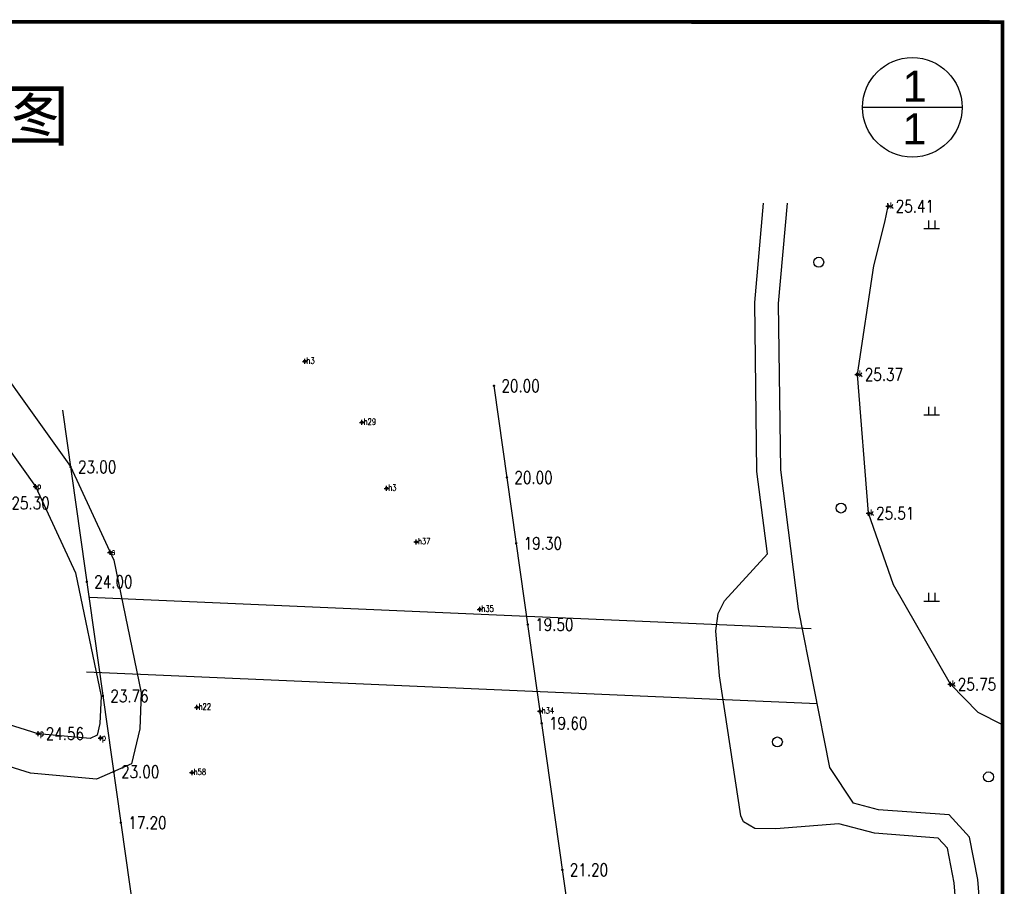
# Model space of a CAD drawing. Extents: x 475446 to 490894, y 3788879 to 3821323.
# Tile 26 of 75: x 484463 to 484542, y 3817489 to 3817559. Entities that reach past the tile are written whole.
import ezdxf
from ezdxf.enums import TextEntityAlignment as Align

# ---------------------------------------------------------------- set-up
doc = ezdxf.new("R2010")
doc.units = 0
doc.header["$LTSCALE"] = 0.5
doc.header["$PDMODE"] = 34
doc.header["$PDSIZE"] = 0.2
doc.layers.get('0').update_dxf_attribs({"linetype": 'CONTINUOUS'})
for name, color, linetype in [('DMTZ', 3, 'CONTINUOUS'), ('dmx', 1, 'CONTINUOUS'), ('GCD', 1, 'CONTINUOUS'), ('SXSS', 5, 'CONTINUOUS'), ('ZBTZ', 3, 'CONTINUOUS'), ('zdh', 7, 'CONTINUOUS'), ('钻孔', 7, 'CONTINUOUS')]:
    doc.layers.add(name, color=color, linetype=linetype)
doc.styles.add('HT', font='simhei_0.ttf', dxfattribs={"height": 12})
doc.styles.add('HZ', font='rs.shx', dxfattribs={"width": 0.8, "bigfont": 'hztxt.shx'})
doc.styles.get("Standard").update_dxf_attribs({"font": 'rs.shx', "bigfont": 'hztxt.shx'})
doc.linetypes.add('10421', pattern='A,2,[150,AAA.SHX,S=0.5,R=0,X=0,Y=0.5],1e-11', length=2)
doc.linetypes.add('833', pattern='A,2,[150,AAA.SHX,S=0.8,R=0,X=0,Y=0.8],2,[150,AAA.SHX,S=2,R=0,X=0,Y=2],1e-11', length=4)

# ---------------------------------------------------------------- blocks, each defined once
blk = doc.blocks.new('GC200')
at = {"linetype": 'Continuous', "const_width": 0.2, "flags": 128}
blk.add_lwpolyline([(-0.1, 0, 1), (0.1, 0, 1)], format="xyb", close=True, dxfattribs=at)
blk = doc.blocks.new('gc326')
blk.add_circle((0, 0), 0.8)

msp = doc.modelspace()

# ---------------------------------------------------------------- linework, layer by layer
for p, q in [((484535.44, 3817541.971), (484536.69, 3817541.971)), ((484535.815, 3817542.621), (484535.815, 3817541.971)), ((484536.315, 3817542.621), (484536.315, 3817541.971)), ((484535.815, 3817527.621), (484535.815, 3817526.971)), ((484536.315, 3817527.621), (484536.315, 3817526.971)), ((484535.44, 3817526.971), (484536.69, 3817526.971)), ((484535.815, 3817512.621), (484535.815, 3817511.971)), ((484536.315, 3817512.621), (484536.315, 3817511.971)), ((484535.44, 3817511.971), (484536.69, 3817511.971))]:
    msp.add_line(p, q)
at = {"color": 3, "linetype": 'Continuous', "lineweight": 30, "elevation": 26.092, "flags": 128}
for points in [[(484468.194, 3817512.269), (484526.357, 3817509.747)], [(484467.934, 3817506.275), (484526.831, 3817503.721)]]:
    msp.add_lwpolyline(points, dxfattribs=at)
at = {"layer": 'DMTZ', "linetype": '10421', "flags": 128}
for points in [[(484541.643, 3817470.997), (484541.35, 3817471.435), (484540.83, 3817476.316), (484539.771, 3817489.523), (484539.119, 3817492.957), (484537.461, 3817494.733), (484531.772, 3817495.157), (484529.758, 3817495.69), (484527.861, 3817498.546), (484525.314, 3817511.335), (484523.893, 3817522.545), (484523.715, 3817535.941), (484524.43, 3817544.014)], [(484541.765, 3817501.988), (484539.794, 3817502.985), (484537.569, 3817505.261), (484532.981, 3817513.262), (484530.977, 3817519.041), (484530.067, 3817530.216), (484531.399, 3817538.964), (484532.282, 3817542.495), (484532.56, 3817543.773), (484532.532, 3817544.014)]]:
    msp.add_lwpolyline(points, dxfattribs=at)
at = {"layer": 'dmx', "linetype": 'Continuous'}
for points in [[(484500.774, 3817529.303), (484514.771, 3817430.288)], [(484465.99, 3817527.357), (484480.439, 3817425.142)]]:
    msp.add_lwpolyline(points, dxfattribs=at)
at = {"layer": 'SXSS', "linetype": '833', "elevation": 26.092, "flags": 128}
msp.add_lwpolyline([(484444.894, 3817544.014), (484455.074, 3817533.424), (484463.822, 3817521.185), (484467.036, 3817514.246), (484469.092, 3817504.298), (484469.01, 3817502.113), (484468.785, 3817501.156), (484468.209, 3817500.907), (484464.038, 3817501.28), (484454.865, 3817504.151), (484442.87, 3817506.886), (484431.391, 3817511.531), (484413.798, 3817515.809), (484403.104, 3817519.338), (484385.358, 3817527.958), (484358.684, 3817537.414), (484349.136, 3817538.845)], dxfattribs=at)
at = {"layer": 'SXSS', "linetype": 'Continuous', "elevation": 26.092, "flags": 128}
msp.add_lwpolyline([(484449.364, 3817544.014), (484457.56, 3817535.488), (484466.619, 3817522.813), (484470.117, 3817515.263), (484472.327, 3817504.567), (484472.218, 3817501.681), (484471.553, 3817498.841), (484468.737, 3817497.624), (484463.406, 3817498.101), (484454.025, 3817501.037), (484441.901, 3817503.801), (484430.401, 3817508.455), (484412.911, 3817512.708), (484401.89, 3817516.345), (484384.112, 3817524.98), (484357.9, 3817534.273), (484349.14, 3817535.586)], dxfattribs=at)
at = {"layer": 'SXSS', "linetype": 'Continuous', "flags": 128}
msp.add_lwpolyline([(484538.923, 3817476.094), (484537.867, 3817489.267), (484537.338, 3817492.054), (484536.571, 3817492.876), (484531.453, 3817493.257), (484528.563, 3817494.022), (484523.499, 3817493.616), (484521.795, 3817493.636), (484520.889, 3817494.178), (484520.676, 3817494.671), (484518.944, 3817505.948), (484518.665, 3817509.57), (484518.841, 3817510.96), (484519.365, 3817511.972), (484522.819, 3817515.759), (484521.976, 3817522.411), (484521.796, 3817536.013), (484522.504, 3817544.014)], dxfattribs=at)
at = {"layer": 'zdh', "linetype": 'Continuous'}
for p in [(484532.56, 3817543.773, 25.407), (484485.523, 3817531.277, 22.88), (484530.067, 3817530.216, 25.368), (484490.132, 3817526.358, 22.869), (484463.822, 3817521.185, 25.305), (484492.117, 3817521.043, 22.875), (484530.977, 3817519.041, 25.512), (484494.511, 3817516.729, 22.878), (484469.827, 3817515.887, 22.992), (484499.626, 3817511.299, 22.885), (484537.569, 3817505.261, 25.748), (484476.828, 3817503.398, 22.877), (484504.486, 3817503.086, 22.852), (484464.038, 3817501.28, 24.561), (484469.05, 3817500.93, 23.757), (484476.428, 3817498.145, 22.898)]:
    msp.add_point(p, dxfattribs=at)
at = {"layer": '钻孔', "color": 0, "lineweight": -3}
msp.add_line((484538.509, 3817551.739), (484530.49, 3817551.739), dxfattribs=at)
at = {"layer": '钻孔', "const_width": 0.3}
msp.add_lwpolyline([(484541.765, 3817558.612), (484349.115, 3817558.649), (484349.265, 3817420.112), (484541.765, 3817420.112), (484541.765, 3817558.612)], dxfattribs=at)
at = {"layer": '钻孔', "color": 0, "lineweight": -3}
msp.add_circle((484534.499, 3817551.739), 4.009, dxfattribs=at)

# ---------------------------------------------------------------- block references
at = {"layer": 'GCD', "linetype": 'Continuous'}
ref = msp.add_blockref('GC200', (484532.56, 3817543.773, 25.407), dxfattribs=dict(at, xscale=0.5, yscale=0.5, zscale=0.5))
ref.add_attrib('height', '25.41', dxfattribs={"linetype": 'Continuous', "height": 1, "style": 'HZ', "width": 0.8}).set_placement((484533.16, 3817543.773, 25.407), align=Align.MIDDLE_LEFT)
ref = msp.add_blockref('GC200', (484530.067, 3817530.216, 25.368), dxfattribs=dict(at, xscale=0.5, yscale=0.5, zscale=0.5))
ref.add_attrib('height', '25.37', dxfattribs={"linetype": 'Continuous', "height": 1, "style": 'HZ', "width": 0.8}).set_placement((484530.667, 3817530.216, 25.368), align=Align.MIDDLE_LEFT)
ref = msp.add_blockref('GC200', (484500.774, 3817529.303, 20), dxfattribs=dict(at, xscale=0.5, yscale=0.5, zscale=0.5))
ref.add_attrib('height', '20.00', dxfattribs={"linetype": 'Continuous', "height": 1, "style": 'HZ', "width": 0.8}).set_placement((484501.374, 3817529.303, 20), align=Align.MIDDLE_LEFT)
ref = msp.add_blockref('GC200', (484466.638, 3817522.773, 23), dxfattribs=dict(at, xscale=0.5, yscale=0.5, zscale=0.5))
ref.add_attrib('height', '23.00', dxfattribs={"linetype": 'Continuous', "height": 1, "style": 'HZ', "width": 0.8}).set_placement((484467.238, 3817522.773, 23), align=Align.MIDDLE_LEFT)
ref = msp.add_blockref('GC200', (484501.818, 3817521.918, 20), dxfattribs=dict(at, xscale=0.5, yscale=0.5, zscale=0.5))
ref.add_attrib('height', '20.00', dxfattribs={"linetype": 'Continuous', "height": 1, "style": 'HZ', "width": 0.8}).set_placement((484502.418, 3817521.918, 20), align=Align.MIDDLE_LEFT)
ref = msp.add_blockref('GC200', (484463.822, 3817521.185, 25.305), dxfattribs=dict(at, xscale=0.5, yscale=0.5, zscale=0.5))
ref.add_attrib('height', '25.30', dxfattribs={"linetype": 'Continuous', "height": 1, "style": 'HZ', "width": 0.8}).set_placement((484461.868, 3817519.858, 25.305), align=Align.MIDDLE_LEFT)
ref = msp.add_blockref('GC200', (484530.977, 3817519.041, 25.512), dxfattribs=dict(at, xscale=0.5, yscale=0.5, zscale=0.5))
ref.add_attrib('height', '25.51', dxfattribs={"linetype": 'Continuous', "height": 1, "style": 'HZ', "width": 0.8}).set_placement((484531.577, 3817519.041, 25.512), align=Align.MIDDLE_LEFT)
ref = msp.add_blockref('GC200', (484502.567, 3817516.619, 19.3), dxfattribs=dict(at, xscale=0.5, yscale=0.5, zscale=0.5))
ref.add_attrib('height', '19.30', dxfattribs={"linetype": 'Continuous', "height": 1, "style": 'HZ', "width": 0.8}).set_placement((484503.167, 3817516.619, 19.3), align=Align.MIDDLE_LEFT)
ref = msp.add_blockref('GC200', (484467.946, 3817513.518, 24), dxfattribs=dict(at, xscale=0.5, yscale=0.5, zscale=0.5))
ref.add_attrib('height', '24.00', dxfattribs={"linetype": 'Continuous', "height": 1, "style": 'HZ', "width": 0.8}).set_placement((484468.546, 3817513.518, 24), align=Align.MIDDLE_LEFT)
ref = msp.add_blockref('GC200', (484503.493, 3817510.072, 19.5), dxfattribs=dict(at, xscale=0.5, yscale=0.5, zscale=0.5))
ref.add_attrib('height', '19.50', dxfattribs={"linetype": 'Continuous', "height": 1, "style": 'HZ', "width": 0.8}).set_placement((484504.093, 3817510.072, 19.5), align=Align.MIDDLE_LEFT)
ref = msp.add_blockref('GC200', (484537.569, 3817505.261, 25.748), dxfattribs=dict(at, xscale=0.5, yscale=0.5, zscale=0.5))
ref.add_attrib('height', '25.75', dxfattribs={"linetype": 'Continuous', "height": 1, "style": 'HZ', "width": 0.8}).set_placement((484538.169, 3817505.261, 25.748), align=Align.MIDDLE_LEFT)
ref = msp.add_blockref('GC200', (484469.247, 3817504.319, 23.76), dxfattribs=dict(at, xscale=0.5, yscale=0.5, zscale=0.5))
ref.add_attrib('height', '23.76', dxfattribs={"linetype": 'Continuous', "height": 1, "style": 'HZ', "width": 0.8}).set_placement((484469.847, 3817504.319), align=Align.MIDDLE_LEFT)
ref = msp.add_blockref('GC200', (484504.616, 3817502.121, 19.6), dxfattribs=dict(at, xscale=0.5, yscale=0.5, zscale=0.5))
ref.add_attrib('height', '19.60', dxfattribs={"linetype": 'Continuous', "height": 1, "style": 'HZ', "width": 0.8}).set_placement((484505.216, 3817502.121, 19.6), align=Align.MIDDLE_LEFT)
ref = msp.add_blockref('GC200', (484464.038, 3817501.28, 24.561), dxfattribs=dict(at, xscale=0.5, yscale=0.5, zscale=0.5))
ref.add_attrib('height', '24.56', dxfattribs={"linetype": 'Continuous', "height": 1, "style": 'HZ', "width": 0.8}).set_placement((484464.638, 3817501.28, 24.561), align=Align.MIDDLE_LEFT)
ref = msp.add_blockref('GC200', (484470.109, 3817498.217, 23), dxfattribs=dict(at, xscale=0.5, yscale=0.5, zscale=0.5))
ref.add_attrib('height', '23.00', dxfattribs={"linetype": 'Continuous', "height": 1, "style": 'HZ', "width": 0.8}).set_placement((484470.709, 3817498.217, 23), align=Align.MIDDLE_LEFT)
ref = msp.add_blockref('GC200', (484470.69, 3817494.11, 17.2), dxfattribs=dict(at, xscale=0.5, yscale=0.5, zscale=0.5))
ref.add_attrib('height', '17.20', dxfattribs={"linetype": 'Continuous', "height": 1, "style": 'HZ', "width": 0.8}).set_placement((484471.29, 3817494.11, 17.2), align=Align.MIDDLE_LEFT)
ref = msp.add_blockref('GC200', (484506.285, 3817490.314, 21.2), dxfattribs=dict(at, xscale=0.5, yscale=0.5, zscale=0.5))
ref.add_attrib('height', '21.20', dxfattribs={"linetype": 'Continuous', "height": 1, "style": 'HZ', "width": 0.8}).set_placement((484506.885, 3817490.314, 21.2), align=Align.MIDDLE_LEFT)
at = {"layer": 'ZBTZ', "linetype": 'Continuous', "xscale": 0.5, "yscale": 0.5}
for p in [(484526.955, 3817539.264), (484528.753, 3817519.458), (484523.62, 3817500.616), (484540.643, 3817497.801)]:
    msp.add_blockref('gc326', p, dxfattribs=at)

# ---------------------------------------------------------------- texts
at = {"color": 0, "style": 'HT'}
msp.add_attdef('工程勘探点平面位置图', (484411.97, 3817549.092), '', height=4, dxfattribs=at)
at = {"layer": 'zdh', "linetype": 'Continuous', "style": 'HZ', "width": 0.8}
for s, p in [('k', (484532.685, 3817543.586, 25.407)), ('h3', (484485.648, 3817531.09, 22.88)), ('k', (484530.192, 3817530.028, 25.368)), ('h29', (484490.257, 3817526.17, 22.869)), ('p', (484463.947, 3817520.997, 25.305)), ('h3', (484492.242, 3817520.855, 22.875)), ('k', (484531.102, 3817518.853, 25.512)), ('h37', (484494.636, 3817516.541, 22.878)), ('s', (484469.952, 3817515.7, 22.992)), ('h35', (484499.751, 3817511.111, 22.885)), ('k', (484537.694, 3817505.074, 25.748)), ('h22', (484476.953, 3817503.211, 22.877)), ('h34', (484504.611, 3817502.899, 22.852)), ('p', (484464.163, 3817501.092, 24.561)), ('p', (484469.175, 3817500.743, 23.757)), ('h58', (484476.553, 3817497.957, 22.898))]:
    msp.add_text(s, height=0.5, dxfattribs=at).set_placement(p)
at = {"layer": '钻孔', "color": 0, "lineweight": -3, "char_height": 2.5, "width": 2.5, "attachment_point": 1}
for insert in [(484533.715, 3817554.692), (484533.694, 3817551.248)]:
    msp.add_mtext('{\\fArial|b0|i0|c0|p32;1}', dxfattribs=dict(at, insert=insert))

doc.saveas('drawing.dxf')
